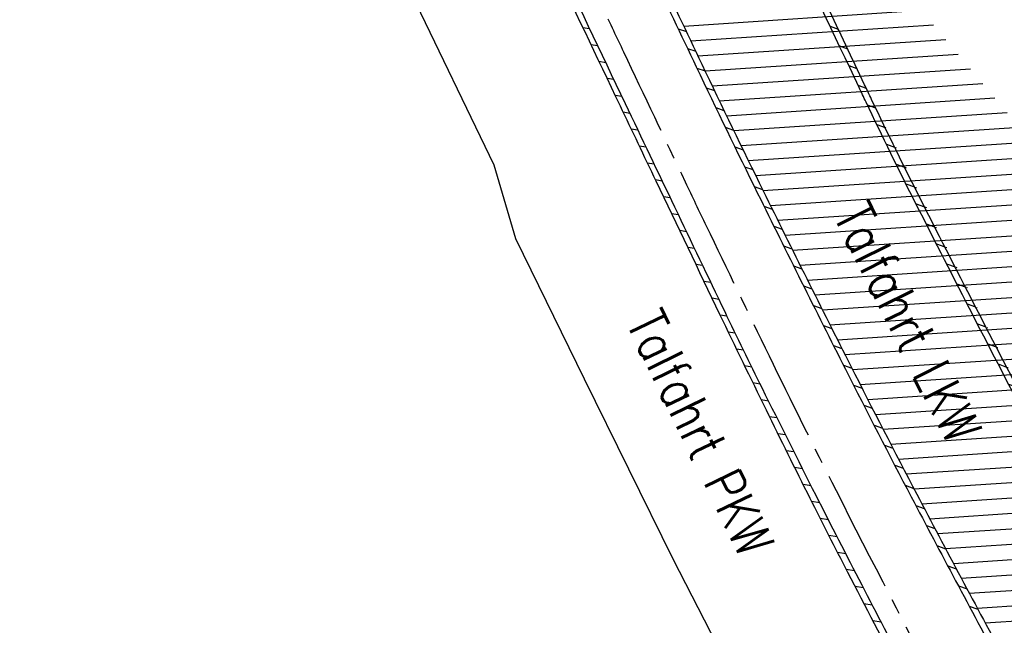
# Model space of a CAD drawing. Extents: x 454519 to 459636, y 422856 to 428936.
# Tile 47 of 82: x 455726 to 455790, y 427221 to 427260. Entities that reach past the tile are written whole.
import ezdxf

# ---------------------------------------------------------------- set-up
doc = ezdxf.new("R2010")
doc.units = 0
doc.header["$LTSCALE"] = 2
doc.header["$MEASUREMENT"] = 0
doc.linetypes.add('ACHSE', pattern=[5.5, 4, -0.5, 0.5, -0.5])
doc.linetypes.add('AUSGEZOGEN', pattern=[0])
for name, color, linetype in [('ACHSETOP', 1, 'ACHSE'), ('FBR', 8, 'CONTINUOUS'), ('RINNE', 8, 'CONTINUOUS'), ('SCHRIFT', 7, 'AUSGEZOGEN'), ('WEG', 8, 'AUSGEZOGEN')]:
    doc.layers.add(name, color=color, linetype=linetype)
doc.styles.add('ROMANS', font='romans.shx', dxfattribs={"width": 0.8})
pattern_1 = [(3.773975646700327, (455992.015078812, 426960.8069440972), (-0.06582068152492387, 0.9978314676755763), [])]

msp = doc.modelspace()

# ---------------------------------------------------------------- hatches: boundary and pattern name
at = {"layer": 'RINNE'}
h = msp.add_hatch(dxfattribs=at)
h.set_pattern_fill('_USER', color=256, angle=45, pattern_type=0)
h.set_pattern_definition(pattern_1)
edge = h.paths.add_edge_path()
edge.add_arc((456706.4411801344, 427762.6067025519), 1073.912395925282, 228.1096512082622, 228.1470441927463)
edge.add_arc((456678.3279720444, 427731.2222189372), 1031.7776325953, 228.1470442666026, 228.7443340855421)
edge.add_arc((456817.1179151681, 427889.450250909), 1242.250334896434, 228.7443340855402, 229.2591103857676)
edge.add_arc((456655.3540386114, 427701.6536522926), 994.3892564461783, 229.2591103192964, 229.8344777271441)
edge.add_arc((456546.6304406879, 427572.8394985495), 825.8250047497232, 229.8344777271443, 230.5237640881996)
edge.add_arc((456558.4786236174, 427587.2246473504), 844.4613119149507, 230.5237641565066, 231.2054021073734)
edge.add_arc((456542.6020572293, 427567.4743682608), 819.1208524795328, 231.2054021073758, 231.9337716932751)
edge.add_arc((456729.1171736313, 427805.6348815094), 1121.624271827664, 231.9337716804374, 232.5562171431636)
edge.add_arc((456934.778702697, 428074.2034105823), 1459.892980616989, 232.5562171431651, 233.1286341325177)
edge.add_arc((456379.8464456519, 427334.3332336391), 535.0374845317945, 233.1286341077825, 234.0741831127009)
edge.add_arc((457408.1106984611, 428753.4778926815), 2287.549663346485, 234.0741831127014, 234.3800631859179)
edge.add_arc((456866.2793526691, 427997.2119791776), 1357.216744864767, 234.3800631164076, 234.7771743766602)
edge.add_arc((464010.5409575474, 438116.287582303), 13744.15199700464, 234.7771743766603, 234.830846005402)
edge.add_arc((452553.3409649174, 421856.0940063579), 6147.085440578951, 54.750590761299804, 54.83084403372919, ccw=False)
edge.add_arc((450423.3889629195, 418842.2157004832), 9837.635260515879, 54.68319294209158, 54.75059076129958, ccw=False)
edge.add_arc((457138.5254113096, 428320.4463469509), 1778.298352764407, 234.6831918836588, 234.8417144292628)
edge.add_arc((456312.9742775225, 427148.3422582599), 344.6447442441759, 234.8417144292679, 235.0346464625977)
edge.add_arc((455651.1323267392, 426201.9165695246), 810.2389521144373, 54.90881386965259, 55.03464184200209, ccw=False)
edge.add_arc((626422.3025217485, 508282.4458920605), 188910.6484772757, 205.3823657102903, 205.3841142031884)
edge.add_arc((456954.5834788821, 427870.8300588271), 1333.102490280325, 205.3841352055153, 205.4049463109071)
edge.add_arc((458532.7138070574, 428620.3483963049), 3080.178067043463, 205.4049463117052, 205.4263619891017)
edge.add_arc((1550284.820349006, 947638.4946961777), 1211923.632914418, 205.4263799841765, 205.4274597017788)
edge.add_arc((477688.698213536, 437702.3092579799), 24280.01867683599, 205.427459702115, 205.4469566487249)
edge.add_arc((517203.975589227, 456505.2410412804), 68040.81608416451, 205.4469541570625, 205.4586010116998)
edge.add_arc((456349.458995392, 427533.0808383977), 641.5708607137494, 205.4586010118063, 206.274924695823)
edge.add_arc((456893.6314883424, 427801.7313742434), 1248.445487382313, 206.2749247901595, 206.8602051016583)
edge.add_arc((456329.0991548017, 427515.8206175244), 615.6408442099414, 206.8602051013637, 207.7298477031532)
edge.add_arc((456730.4794299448, 427726.8167759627), 1069.100328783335, 207.7298477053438, 208.389861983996)
edge.add_arc((456776.6581306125, 427751.7749475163), 1121.592068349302, 208.3898619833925, 208.9733635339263)
edge.add_arc((456927.9310900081, 427835.5350069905), 1294.50608110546, 208.973363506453, 209.516510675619)
edge.add_arc((456713.8403745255, 427714.3268531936), 1048.485246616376, 209.5165106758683, 210.1493311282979)
edge.add_arc((456739.9802721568, 427729.5097063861), 1078.714591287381, 210.1493311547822, 210.7732249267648)
edge.add_arc((456488.7789916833, 427579.9227502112), 786.347799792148, 210.7732249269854, 211.6209509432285)
edge.add_arc((456413.5991257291, 427533.6338834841), 698.0603633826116, 211.6209508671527, 212.5206615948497)
edge.add_arc((456509.21856517, 427594.5986720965), 811.4613450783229, 212.5206615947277, 213.2703081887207)
edge.add_arc((456783.2679333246, 427774.4122317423), 1139.235615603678, 213.2703081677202, 213.9030311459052)
edge.add_arc((456933.7785731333, 427875.562742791), 1320.577498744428, 213.9030311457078, 214.4647752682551)
edge.add_arc((456431.9996749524, 427531.1536705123), 711.9728062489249, 214.4647751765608, 215.2297269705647)
edge.add_arc((456476.0714290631, 427562.2771301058), 765.926390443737, 215.2297269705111, 215.9776623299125)
edge.add_arc((456765.3114316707, 427772.2500499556), 1123.34548083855, 215.9776622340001, 216.5953030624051)
edge.add_arc((456809.5369494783, 427805.0891933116), 1178.430013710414, 216.595303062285, 217.1637610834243)
edge.add_arc((456701.0629044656, 427722.8609933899), 1042.312067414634, 217.1637609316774, 217.7681853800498)
edge.add_arc((456604.7520500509, 427648.2402554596), 920.4759676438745, 217.7681853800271, 218.5206743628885)
edge.add_arc((456318.3035235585, 427420.220001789), 554.3530450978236, 218.5206743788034, 219.4901857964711)
edge.add_arc((456528.37406017, 427593.3283626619), 826.5590974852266, 219.4901857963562, 220.0808899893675)
edge.add_arc((457478.2647514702, 428392.6692785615), 2068.025257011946, 220.0808900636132, 220.4543903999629)
edge.add_arc((457304.0648032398, 428244.1281273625), 1839.092743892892, 220.4543903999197, 220.8877486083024)
edge.add_arc((456561.2622209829, 427600.9703044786), 856.5411364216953, 220.8877485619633, 221.5226725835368)
edge.add_arc((456315.6048677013, 427383.4576779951), 528.4264035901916, 221.52267258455, 222.5897953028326)
edge.add_arc((456489.1192784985, 427542.9553317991), 764.1099887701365, 222.5897952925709, 223.4773137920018)
edge.add_arc((456673.2338726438, 427717.5350610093), 1017.834772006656, 223.4773137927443, 224.0533764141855)
edge.add_arc((456818.2277706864, 427857.8153168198), 1219.581595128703, 224.053376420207, 224.5796562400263)
edge.add_arc((456792.9479339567, 427832.9037103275), 1184.089930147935, 224.5796562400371, 225.1708086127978)
edge.add_arc((456580.1694347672, 427618.852754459), 882.2745868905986, 225.1708085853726, 225.8556112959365)
edge.add_arc((456478.2524220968, 427513.8454629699), 735.9406921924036, 225.8556112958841, 226.718988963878)
edge.add_arc((456503.4554284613, 427540.6080077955), 772.7024295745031, 226.7189889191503, 227.5615890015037)
edge.add_arc((456706.4411788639, 427762.6067011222), 1073.512394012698, 227.5615890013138, 228.1470441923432)
edge.add_arc((456678.3279720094, 427731.2222188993), 1031.377632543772, 228.1470442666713, 228.7443340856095)
edge.add_arc((456817.1179151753, 427889.4502509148), 1241.850334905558, 228.7443340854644, 229.2591103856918)
edge.add_arc((456655.3540386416, 427701.6536523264), 993.9892564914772, 229.259110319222, 229.834477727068)
edge.add_arc((456546.630440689, 427572.8394985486), 825.4250047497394, 229.8344777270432, 230.5237640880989)
edge.add_arc((456558.478623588, 427587.2246473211), 844.0613118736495, 230.5237641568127, 231.2054021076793)
edge.add_arc((456542.6020572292, 427567.4743682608), 818.7208524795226, 231.2054021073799, 231.9337716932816)
edge.add_arc((456729.1171736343, 427805.6348815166), 1121.224271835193, 231.933771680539, 232.5562171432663)
edge.add_arc((456934.7787026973, 428074.2034105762), 1459.492980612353, 232.5562171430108, 233.1286341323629)
edge.add_arc((456379.84644566, 427334.333233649), 534.6374845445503, 233.1286341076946, 234.0741831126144)
edge.add_arc((457408.1106984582, 428753.4778926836), 2287.149663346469, 234.0741831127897, 234.3800631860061)
edge.add_arc((456866.2793527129, 427997.2119792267), 1356.816744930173, 234.3800631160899, 234.7771743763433)
edge.add_arc((464010.5409575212, 438116.2875823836), 13743.75199705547, 234.7771743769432, 234.8308460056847)
edge.add_arc((452553.3409592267, 421856.0939983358), 6147.485450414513, 54.75059076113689, 54.83084403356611, ccw=False)
edge.add_arc((450423.3889629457, 418842.2157005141), 9838.035260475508, 54.6831929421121, 54.7505907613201, ccw=False)
edge.add_arc((457138.52541285, 428320.4463491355), 1777.898355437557, 234.6831918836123, 234.8417144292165)
edge.add_arc((456312.974277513, 427148.3422582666), 344.2447442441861, 234.8417144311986, 235.034646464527)
edge.add_arc((455651.1323182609, 426201.9165575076), 810.6389668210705, 54.90881386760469, 55.03464183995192, ccw=False)
h = msp.add_hatch(dxfattribs=at)
h.set_pattern_fill('_USER', color=256, angle=45, pattern_type=0)
h.set_pattern_definition(pattern_1)
edge = h.paths.add_edge_path()
edge.add_arc((456706.4411801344, 427762.6067025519), 1073.912395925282, 228.1096512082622, 228.1470441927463)
edge.add_arc((456678.3279720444, 427731.2222189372), 1031.7776325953, 228.1470442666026, 228.7443340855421)
edge.add_arc((456817.1179151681, 427889.450250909), 1242.250334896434, 228.7443340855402, 229.2591103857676)
edge.add_arc((456655.3540386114, 427701.6536522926), 994.3892564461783, 229.2591103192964, 229.8344777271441)
edge.add_arc((456546.6304406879, 427572.8394985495), 825.8250047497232, 229.8344777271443, 230.5237640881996)
edge.add_arc((456558.4786236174, 427587.2246473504), 844.4613119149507, 230.5237641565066, 231.2054021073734)
edge.add_arc((456542.6020572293, 427567.4743682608), 819.1208524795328, 231.2054021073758, 231.9337716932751)
edge.add_arc((456729.1171736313, 427805.6348815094), 1121.624271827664, 231.9337716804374, 232.5562171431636)
edge.add_arc((456934.778702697, 428074.2034105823), 1459.892980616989, 232.5562171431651, 233.1286341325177)
edge.add_arc((456379.8464456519, 427334.3332336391), 535.0374845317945, 233.1286341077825, 234.0741831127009)
edge.add_arc((457408.1106984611, 428753.4778926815), 2287.549663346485, 234.0741831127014, 234.3800631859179)
edge.add_arc((456866.2793526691, 427997.2119791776), 1357.216744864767, 234.3800631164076, 234.7771743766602)
edge.add_arc((464010.5409575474, 438116.287582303), 13744.15199700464, 234.7771743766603, 234.830846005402)
edge.add_arc((452553.3409649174, 421856.0940063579), 6147.085440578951, 54.750590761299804, 54.83084403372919, ccw=False)
edge.add_arc((450423.3889629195, 418842.2157004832), 9837.635260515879, 54.68319294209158, 54.75059076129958, ccw=False)
edge.add_arc((457138.5254113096, 428320.4463469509), 1778.298352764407, 234.6831918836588, 234.8417144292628)
edge.add_arc((456312.9742775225, 427148.3422582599), 344.6447442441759, 234.8417144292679, 235.0346464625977)
edge.add_arc((455651.1323267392, 426201.9165695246), 810.2389521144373, 54.90881386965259, 55.03464184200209, ccw=False)
edge.add_arc((626422.3025217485, 508282.4458920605), 188910.6484772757, 205.3823657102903, 205.3841142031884)
edge.add_arc((456954.5834788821, 427870.8300588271), 1333.102490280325, 205.3841352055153, 205.4049463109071)
edge.add_arc((458532.7138070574, 428620.3483963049), 3080.178067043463, 205.4049463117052, 205.4263619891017)
edge.add_arc((1550284.820349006, 947638.4946961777), 1211923.632914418, 205.4263799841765, 205.4274597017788)
edge.add_arc((477688.698213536, 437702.3092579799), 24280.01867683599, 205.427459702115, 205.4469566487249)
edge.add_arc((517203.975589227, 456505.2410412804), 68040.81608416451, 205.4469541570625, 205.4586010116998)
edge.add_arc((456349.458995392, 427533.0808383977), 641.5708607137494, 205.4586010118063, 206.274924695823)
edge.add_arc((456893.6314883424, 427801.7313742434), 1248.445487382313, 206.2749247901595, 206.8602051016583)
edge.add_arc((456329.0991548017, 427515.8206175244), 615.6408442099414, 206.8602051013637, 207.7298477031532)
edge.add_arc((456730.4794299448, 427726.8167759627), 1069.100328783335, 207.7298477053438, 208.389861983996)
edge.add_arc((456776.6581306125, 427751.7749475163), 1121.592068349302, 208.3898619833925, 208.9733635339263)
edge.add_arc((456927.9310900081, 427835.5350069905), 1294.50608110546, 208.973363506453, 209.516510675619)
edge.add_arc((456713.8403745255, 427714.3268531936), 1048.485246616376, 209.5165106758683, 210.1493311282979)
edge.add_arc((456739.9802721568, 427729.5097063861), 1078.714591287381, 210.1493311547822, 210.7732249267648)
edge.add_arc((456488.7789916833, 427579.9227502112), 786.347799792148, 210.7732249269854, 211.6209509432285)
edge.add_arc((456413.5991257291, 427533.6338834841), 698.0603633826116, 211.6209508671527, 212.5206615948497)
edge.add_arc((456509.21856517, 427594.5986720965), 811.4613450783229, 212.5206615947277, 213.2703081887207)
edge.add_arc((456783.2679333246, 427774.4122317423), 1139.235615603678, 213.2703081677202, 213.9030311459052)
edge.add_arc((456933.7785731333, 427875.562742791), 1320.577498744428, 213.9030311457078, 214.4647752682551)
edge.add_arc((456431.9996749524, 427531.1536705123), 711.9728062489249, 214.4647751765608, 215.2297269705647)
edge.add_arc((456476.0714290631, 427562.2771301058), 765.926390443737, 215.2297269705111, 215.9776623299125)
edge.add_arc((456765.3114316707, 427772.2500499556), 1123.34548083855, 215.9776622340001, 216.5953030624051)
edge.add_arc((456809.5369494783, 427805.0891933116), 1178.430013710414, 216.595303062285, 217.1637610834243)
edge.add_arc((456701.0629044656, 427722.8609933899), 1042.312067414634, 217.1637609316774, 217.7681853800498)
edge.add_arc((456604.7520500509, 427648.2402554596), 920.4759676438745, 217.7681853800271, 218.5206743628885)
edge.add_arc((456318.3035235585, 427420.220001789), 554.3530450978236, 218.5206743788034, 219.4901857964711)
edge.add_arc((456528.37406017, 427593.3283626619), 826.5590974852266, 219.4901857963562, 220.0808899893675)
edge.add_arc((457478.2647514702, 428392.6692785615), 2068.025257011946, 220.0808900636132, 220.4543903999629)
edge.add_arc((457304.0648032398, 428244.1281273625), 1839.092743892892, 220.4543903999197, 220.8877486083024)
edge.add_arc((456561.2622209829, 427600.9703044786), 856.5411364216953, 220.8877485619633, 221.5226725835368)
edge.add_arc((456315.6048677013, 427383.4576779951), 528.4264035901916, 221.52267258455, 222.5897953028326)
edge.add_arc((456489.1192784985, 427542.9553317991), 764.1099887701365, 222.5897952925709, 223.4773137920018)
edge.add_arc((456673.2338726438, 427717.5350610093), 1017.834772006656, 223.4773137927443, 224.0533764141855)
edge.add_arc((456818.2277706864, 427857.8153168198), 1219.581595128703, 224.053376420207, 224.5796562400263)
edge.add_arc((456792.9479339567, 427832.9037103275), 1184.089930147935, 224.5796562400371, 225.1708086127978)
edge.add_arc((456580.1694347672, 427618.852754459), 882.2745868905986, 225.1708085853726, 225.8556112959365)
edge.add_arc((456478.2524220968, 427513.8454629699), 735.9406921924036, 225.8556112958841, 226.718988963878)
edge.add_arc((456503.4554284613, 427540.6080077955), 772.7024295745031, 226.7189889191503, 227.5615890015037)
edge.add_arc((456706.4411788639, 427762.6067011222), 1073.512394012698, 227.5615890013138, 228.1470441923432)
edge.add_arc((456678.3279720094, 427731.2222188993), 1031.377632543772, 228.1470442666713, 228.7443340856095)
edge.add_arc((456817.1179151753, 427889.4502509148), 1241.850334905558, 228.7443340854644, 229.2591103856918)
edge.add_arc((456655.3540386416, 427701.6536523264), 993.9892564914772, 229.259110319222, 229.834477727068)
edge.add_arc((456546.630440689, 427572.8394985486), 825.4250047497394, 229.8344777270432, 230.5237640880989)
edge.add_arc((456558.478623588, 427587.2246473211), 844.0613118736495, 230.5237641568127, 231.2054021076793)
edge.add_arc((456542.6020572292, 427567.4743682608), 818.7208524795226, 231.2054021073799, 231.9337716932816)
edge.add_arc((456729.1171736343, 427805.6348815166), 1121.224271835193, 231.933771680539, 232.5562171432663)
edge.add_arc((456934.7787026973, 428074.2034105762), 1459.492980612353, 232.5562171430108, 233.1286341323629)
edge.add_arc((456379.84644566, 427334.333233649), 534.6374845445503, 233.1286341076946, 234.0741831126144)
edge.add_arc((457408.1106984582, 428753.4778926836), 2287.149663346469, 234.0741831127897, 234.3800631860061)
edge.add_arc((456866.2793527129, 427997.2119792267), 1356.816744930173, 234.3800631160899, 234.7771743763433)
edge.add_arc((464010.5409575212, 438116.2875823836), 13743.75199705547, 234.7771743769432, 234.8308460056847)
edge.add_arc((452553.3409592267, 421856.0939983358), 6147.485450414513, 54.75059076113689, 54.83084403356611, ccw=False)
edge.add_arc((450423.3889629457, 418842.2157005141), 9838.035260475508, 54.6831929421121, 54.7505907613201, ccw=False)
edge.add_arc((457138.52541285, 428320.4463491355), 1777.898355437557, 234.6831918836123, 234.8417144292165)
edge.add_arc((456312.974277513, 427148.3422582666), 344.2447442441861, 234.8417144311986, 235.034646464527)
edge.add_arc((455651.1323182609, 426201.9165575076), 810.6389668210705, 54.90881386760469, 55.03464183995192, ccw=False)
h = msp.add_hatch(dxfattribs=at)
h.set_pattern_fill('_USER', color=256, angle=45, pattern_type=0)
h.set_pattern_definition([(340.3391115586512, (455769.4455807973, 427278.9441252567), (0.3364525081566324, 0.9417004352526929), [])])
edge = h.paths.add_edge_path()
edge.add_arc((456663.4824036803, 427696.7702464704), 987.8294326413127, 212.1821521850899, 213.0462729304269, ccw=False)
edge.add_arc((456109.3337357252, 427348.0452323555), 333.0852981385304, 210.6934124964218, 212.1821521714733, ccw=False)
edge.add_arc((493670.036369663, 449644.1178657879), 44012.8430496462, 210.6713995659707, 210.6934124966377, ccw=False)
edge.add_arc((455879.9200614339, 427231.4953556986), 76.31452986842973, 210.1413628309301, 210.6713980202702, ccw=False)
edge.add_arc((456749.2087362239, 427736.2431574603), 1081.517565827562, 209.5390770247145, 210.1413628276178, ccw=False)
edge.add_arc((456719.6818867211, 427719.5110751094), 1047.579424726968, 208.9271091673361, 209.5390770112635, ccw=False)
edge.add_arc((456535.6873575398, 427617.8270233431), 837.3566068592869, 208.1983056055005, 208.9271091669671, ccw=False)
edge.add_arc((456922.0143739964, 427824.9590447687), 1275.708335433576, 207.6078961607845, 208.1983056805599, ccw=False)
edge.add_arc((456988.079025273, 427859.5084036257), 1350.26164753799, 206.9199839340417, 207.6078961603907, ccw=False)
edge.add_arc((456035.4982253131, 427375.8187464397), 281.9143889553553, 205.4135944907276, 206.9199839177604, ccw=False)
edge.add_arc((456587.1530817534, 427637.9241512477), 892.6699242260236, 205.3458315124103, 205.41359449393, ccw=False)
edge.add_arc((831511.8558224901, 605231.0882102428), 415751.5189870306, 205.3426937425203, 205.3458329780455, ccw=False)
edge.add_arc((458504.644202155, 428571.2172647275), 3025.108488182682, 205.2888813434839, 205.3426937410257, ccw=False)
edge.add_arc((479589.5503804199, 438532.9981735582), 26344.85006955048, 205.2706413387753, 205.2888752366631, ccw=False)
edge.add_arc((456663.48240368, 427696.7702464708), 987.4294326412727, 212.1821521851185, 213.0462729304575, ccw=False)
edge.add_arc((456109.3337357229, 427348.0452323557), 332.6852981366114, 210.6934124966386, 212.1821521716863, ccw=False)
edge.add_arc((493670.0363696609, 449644.1178657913), 44012.44304964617, 210.671399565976, 210.6934124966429, ccw=False)
edge.add_arc((455879.9200604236, 427231.4953551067), 75.9145286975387, 210.1413628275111, 210.671398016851, ccw=False)
edge.add_arc((456749.2087362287, 427736.2431574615), 1081.117565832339, 209.539077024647, 210.1413628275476, ccw=False)
edge.add_arc((456719.681886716, 427719.5110751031), 1047.179424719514, 208.92710916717, 209.5390770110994, ccw=False)
edge.add_arc((456535.6873575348, 427617.8270233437), 836.9566068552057, 208.198305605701, 208.9271091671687, ccw=False)
edge.add_arc((456922.0143740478, 427824.9590447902), 1275.308335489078, 207.6078961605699, 208.198305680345, ccw=False)
edge.add_arc((456988.0790252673, 427859.5084036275), 1349.861647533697, 206.9199839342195, 207.6078961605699, ccw=False)
edge.add_arc((456035.4982253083, 427375.8187464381), 281.5143889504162, 205.4135944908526, 206.9199839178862, ccw=False)
edge.add_arc((456587.1530817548, 427637.9241511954), 892.2699242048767, 205.345831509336, 205.4135944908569, ccw=False)
edge.add_arc((831511.8559937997, 605231.0882904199), 415751.1191761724, 205.3426937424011, 205.3458329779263, ccw=False)
edge.add_arc((458504.6442023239, 428571.2172648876), 3024.708488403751, 205.2888813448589, 205.3426937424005, ccw=False)
edge.add_arc((479589.5502591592, 438532.9981162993), 26344.44993545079, 205.2706413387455, 205.2888752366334, ccw=False)

# ---------------------------------------------------------------- linework, layer by layer
at = {"layer": 'ACHSETOP', "flags": 128}
msp.add_lwpolyline([(457915.715, 424851.2929999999, -5.7237020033e-06), (457913.5820045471, 424853.8127098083, -4.40682974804e-05), (457913.305, 424854.14), (457897.156, 424873.224, 3.6424460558e-06), (457889.0809999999, 424882.7655, -8.380590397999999e-06), (457881.006, 424892.307, -2.3643986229e-06), (457872.6148452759, 424902.2225036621, -2.5570617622e-06), (457864.856, 424911.3910000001), (457848.707, 424930.475, 2.68727882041e-05), (457843.578, 424936.5355000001, -1.29691010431e-05), (457838.449, 424942.596, -0.0008275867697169), (457837.3373354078, 424943.9140458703, -0.0001929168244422), (457832.58, 424949.578, -0.0028355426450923), (457826.3601611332, 424957.0749066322, -0.0018102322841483), (457816.727, 424968.908, -0.002662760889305), (457809.6168318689, 424977.8032842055, -0.002227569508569), (457801.222, 424988.5189999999, -0.0022271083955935), (457793.586991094, 424998.4457470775, -0.0022354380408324), (457786.069, 425008.403, -0.0022366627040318), (457778.6386646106, 425018.4293945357, -0.002229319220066), (457771.2739999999, 425028.555, -0.0022277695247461), (457764.0066893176, 425038.7363237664, -0.0022310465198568), (457756.841, 425048.967, -0.0022380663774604), (457749.7119100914, 425059.3415419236, -0.0022697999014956), (457742.775, 425069.634, -0.0022012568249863), (457734.8705065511, 425081.5914196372, -0.0029583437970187), (457729.081, 425090.549, -0.0013758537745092), (457721.2991441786, 425102.8212166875, -0.0021970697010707), (457716.4810000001, 425110.541, -1.77989326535e-05), (457715.867577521, 425111.5336072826, 0.0001024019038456), (457715.761, 425111.706, 4.6999397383e-06), (457709.1855, 425122.3370000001, -6.2622585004e-06), (457702.61, 425132.968), (457689.4600000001, 425154.229), (457676.309, 425175.4909999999), (457663.1579999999, 425196.753, -6.4889327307e-06), (457656.5829999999, 425207.3835, 6.4889371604e-06), (457650.008, 425218.014), (457636.857, 425239.276), (457623.706, 425260.5379999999, -6.4889351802e-06), (457617.131, 425271.1685, 6.4889319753e-06), (457610.556, 425281.799), (457597.4050000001, 425303.061), (457584.254, 425324.3229999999, -1.70093747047e-05), (457577.679, 425334.9540000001, 1.70094578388e-05), (457571.104, 425345.585, 1.0520711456e-05), (457564.5285, 425356.2155, -6.502888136e-06), (457557.953, 425366.846, -2.0911148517e-06), (457550.8248519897, 425378.3703994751, -2.474848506e-06), (457544.802, 425388.108, -1.22541592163e-05), (457538.227, 425398.739, 1.6007444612e-06), (457531.652, 425409.37, 1.27604963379e-05), (457522.1504988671, 425424.7318210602, 3.64865904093e-05), (457518.8218128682, 425430.1123795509, 1.5838947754e-06), (457518.5, 425430.632, 0.0014941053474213), (457513.1669522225, 425439.1858245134, 0.0010094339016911), (457505.21, 425451.807, 0.002111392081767), (457499.479469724, 425460.7721368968, 0.0015644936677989), (457491.657, 425472.814, 0.0015642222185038), (457484.7942822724, 425483.2350990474, 0.0015586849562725), (457477.842, 425493.65, 0.0015615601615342), (457470.823847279, 425504.0228088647, 0.0015675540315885), (457463.768, 425514.3119999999, 0.0015669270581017), (457456.6441898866, 425524.5619353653, 0.0015624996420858), (457449.436, 425534.796, 0.001556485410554), (457442.1688317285, 425544.9782870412, 0.0015589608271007), (457434.85, 425555.099, 0.0015635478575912), (457427.4628506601, 425565.1809841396, 0.0015631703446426), (457420.011, 425575.2189999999, 0.0015648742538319), (457412.5004685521, 425585.204919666, 0.0015637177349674), (457404.922, 425595.151, 0.0015623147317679), (457397.2846513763, 425605.0454179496, 0.0015619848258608), (457389.5840000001, 425614.894, 0.0015630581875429), (457381.8118255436, 425624.7070369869, 0.0015675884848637), (457374.001, 425634.443, 0.001560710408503), (457366.1356377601, 425644.1222442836, 0.0015538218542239), (457358.175, 425653.795, 0.0015575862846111), (457350.1548215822, 425663.4174354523, 0.0015642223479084), (457342.109, 425672.949, 0.0015715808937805), (457333.9999520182, 425682.4341361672, 0.001566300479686), (457325.804, 425691.9, 0.0015597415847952), (457317.5557809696, 425701.3067350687, 0.001562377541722), (457309.263, 425710.646, 0.0015602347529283), (457300.9111034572, 425719.9343515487, 0.0015581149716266), (457292.49, 425729.183, 0.0015637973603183), (457284.0013162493, 425738.3897323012, 0.0015694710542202), (457275.4859999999, 425747.51, 0.0015643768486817), (457266.0079555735, 425757.5346882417, 0.0019262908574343), (457258.254, 425765.622, 0.0011855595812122), (457247.5588677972, 425776.6388564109, 0.0018872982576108), (457240.798, 425783.5179999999, 4.14654301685e-05), (457237.4503296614, 425786.8980544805, 0.0003161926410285), (457237.011, 425787.3410000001, 1.6280438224e-06), (457228.4492874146, 425795.9622116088, 2.6488112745e-06), (457223.187, 425801.261), (457205.5699999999, 425819), (457187.954, 425836.739), (457170.338, 425854.4779999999), (457152.722, 425872.217), (457135.106, 425889.956), (457117.49, 425907.6949999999), (457099.874, 425925.434), (457082.258, 425943.173), (457064.642, 425960.912, 1.419089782e-05), (457055.8335, 425969.7815, -1.41908994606e-05), (457047.025, 425978.651), (457029.4089999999, 425996.39), (457011.793, 426014.129), (456994.177, 426031.868), (456976.561, 426049.6070000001), (456958.945, 426067.346), (456941.329, 426085.085), (456923.713, 426102.824), (456906.097, 426120.563, 1.41909002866e-05), (456897.2884999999, 426129.4325, -1.41909011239e-05), (456888.48, 426138.302), (456870.864, 426156.041), (456853.248, 426173.78), (456835.632, 426191.5189999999), (456818.0159999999, 426209.258), (456800.4000000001, 426226.997), (456782.784, 426244.736), (456765.1679999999, 426262.4749999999), (456747.5520000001, 426280.214), (456729.935, 426297.954), (456712.319, 426315.693), (456694.703, 426333.4320000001), (456677.0870000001, 426351.171), (456659.471, 426368.9099999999), (456641.855, 426386.649), (456624.239, 426404.388), (456606.623, 426422.127), (456589.007, 426439.866, 1.41908994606e-05), (456580.1985, 426448.7354999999, -1.419089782e-05), (456571.39, 426457.605), (456553.7739999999, 426475.3439999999), (456536.158, 426493.0829999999), (456518.542, 426510.822), (456500.926, 426528.561), (456483.31, 426546.2999999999), (456465.694, 426564.039), (456448.078, 426581.778), (456430.4620000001, 426599.517, 1.4190898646e-05), (456421.6535, 426608.3865, -1.3510570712e-05), (456412.845, 426617.256), (456395.229, 426634.995), (456383.6329999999, 426646.672, 0.0007250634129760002), (456382.564301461, 426647.7450453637, 0.0001562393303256), (456377.596, 426652.716, 0.0026262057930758), (456370.6938300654, 426659.5454201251, 0.0016677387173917), (456359.733, 426670.206, 0.0024979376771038), (456351.5191550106, 426678.0627434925, 0.0020825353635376), (456341.581, 426687.396, 0.0020850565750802), (456332.3896813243, 426695.8848137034, 0.0020889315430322), (456323.145, 426704.281, 0.002081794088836), (456313.8389599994, 426712.5923190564, 0.0020742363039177), (456304.43, 426720.856, 0.0020791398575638), (456294.951384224, 426729.0423936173, 0.0020872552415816), (456285.4419999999, 426737.118, 0.0020932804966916), (456275.8588959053, 426745.11927066, 0.0020880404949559), (456266.185, 426753.0599999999, 0.00207738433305), (456256.4573893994, 426760.9100970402, 0.0020774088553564), (456246.665, 426768.679, 0.0020817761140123), (456236.7988537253, 426776.3735656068, 0.0020857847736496), (456226.888, 426783.971, 0.002088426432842), (456215.983967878, 426792.186172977, 0.0025125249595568), (456206.858, 426798.9309999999, 0.0016518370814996), (456194.4647360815, 426807.931992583, 0.0026130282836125), (456186.582, 426813.555, 0.0001312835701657), (456181.1924040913, 426817.3551108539, 0.0006611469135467), (456180.121, 426818.108, 1.1783587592e-06), (456173.1205, 426823.0135, -2.232950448e-06), (456166.12, 426827.919), (456145.646, 426842.266), (456125.173, 426856.613), (456104.7000000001, 426870.96), (456084.226, 426885.308, 1.18400998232e-05), (456075.0295, 426891.7525, -1.23971821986e-05), (456065.833, 426898.197, -0.0004398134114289), (456065.7244211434, 426898.2732337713, -2.42444577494e-05), (456063.7559999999, 426899.658, -0.0037126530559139), (456055.7163037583, 426905.404152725, -0.0024268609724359), (456043.5260000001, 426914.345, -0.0045115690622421), (456034.8507370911, 426920.894837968, -0.0034706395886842), (456023.711, 426929.588, -0.0034764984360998), (456013.9624268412, 426937.4158719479, -0.0034780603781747), (456004.328, 426945.375, -0.0034723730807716), (455994.8082299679, 426953.4646542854, -0.0034684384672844), (455985.391, 426961.695, -0.0034672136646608), (455976.0855838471, 426970.0581026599, -0.0034735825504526), (455966.914, 426978.534, -0.003474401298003), (455957.8619912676, 426987.1356547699, -0.0034673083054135), (455948.9120000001, 426995.88, -0.0034699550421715), (455940.0873319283, 427004.7445193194, -0.0034744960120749), (455931.398, 427013.7189999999, -0.0034787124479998), (455922.8336663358, 427022.8141259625, -0.0034747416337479), (455914.3869999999, 427032.0379999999, -0.0034709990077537), (455906.0678161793, 427041.3799572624, -0.0034759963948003), (455897.891, 427050.8229999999, -0.0034695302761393), (455889.8480537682, 427060.3764410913, -0.0034632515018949), (455881.924, 427070.058, -0.0034699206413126), (455874.1312284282, 427079.8531809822, -0.003479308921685), (455866.496, 427089.7289999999, -0.0034793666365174), (455859.0007225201, 427099.707762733, -0.0034686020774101), (455851.622, 427109.821, -0.0034649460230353), (455844.3866210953, 427120.0321984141, -0.0034729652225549), (455837.3099999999, 427130.319, -0.0034779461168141), (455830.3734090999, 427140.708654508, -0.0034738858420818), (455823.574, 427151.206, -0.0034699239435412), (455816.9236234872, 427161.7926200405, -0.0034710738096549), (455810.423, 427172.467, -0.0034717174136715), (455804.0695945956, 427183.2333632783, -0.0034726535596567), (455797.868, 427194.084, -0.0034727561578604), (455791.415108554, 427205.7474470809, -0.0039665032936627), (455785.918, 427216.042, -0.0029763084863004), (455778.9359194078, 427229.566150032, -0.004631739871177), (455774.582, 427238.324, -0.0005794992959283), (455770.4902915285, 427246.7742247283, -0.0017239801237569), (455769.128, 427249.6209999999, -7.0274294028e-06), (455765.12084198, 427258.0697383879, -2.11730011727e-05), (455763.7909999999, 427260.874), (455753.0800000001, 427283.463), (455742.368, 427306.052), (455731.656, 427328.6409999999, -1.64398793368e-05), (455726.8549999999, 427338.766, 1.24121185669e-05), (455722.054, 427348.891, 0.0005048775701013), (455721.9930163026, 427349.0192677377, 2.93048221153e-05), (455720.94, 427351.2279999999, 0.0057605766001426), (455716.6172567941, 427360.0311943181, 0.0037188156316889), (455709.664, 427373.5379999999, 0.0066881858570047), (455704.4555078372, 427383.1581415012, 0.0052035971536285), (455697.4689999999, 427395.36, 0.0052101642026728), (455691.0347966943, 427406.0734819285, 0.005207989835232), (455684.376, 427416.655, 0.0052122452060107), (455677.4979978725, 427427.0956800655, 0.0052146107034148), (455670.407, 427437.3859999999, 0.005207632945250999), (455663.105715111, 427447.5226071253, 0.0052013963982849), (455655.586, 427457.517, 0.005204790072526), (455647.5367865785, 427467.7641095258, 0.0056661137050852), (455639.94, 427477.014, 0.0047628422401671), (455630.2105965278, 427488.3691906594, 0.0070894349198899), (455623.495, 427495.841, 0.0016576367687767), (455615.5612473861, 427504.3634340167, 0.0035717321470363), (455611.838, 427508.28, 1.17252701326e-05), (455607.9953475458, 427512.2645901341, -2.68440352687e-05), (455606.3179999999, 427514.004), (455588.965, 427532.001), (455571.613, 427549.997), (455554.26, 427567.994), (455536.907, 427585.991, 1.38823844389e-05), (455528.2305, 427594.989, -1.38823844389e-05), (455519.554, 427603.987), (455502.201, 427621.984), (455484.848, 427639.981, 1.8861165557e-06), (455479.3094999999, 427645.7249999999, -9.099787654e-07), (455473.771, 427651.4689999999, -0.0011558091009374), (455472.6029245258, 427652.6860379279, -0.0002650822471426), (455467.525, 427658.007, -0.0039632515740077), (455460.8671384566, 427665.1027009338, -0.0025253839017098), (455450.564, 427676.373, -0.0037275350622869), (455442.9838321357, 427684.8758454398, -0.0031201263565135), (455434.068, 427695.157, -0.003121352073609), (455425.9926667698, 427704.7072329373, -0.003124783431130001), (455418.046, 427714.347, -0.0031305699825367), (455410.2178939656, 427724.0887358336, -0.0031292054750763), (455402.509, 427733.9320000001, -0.0031237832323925), (455394.928320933, 427743.86498148, -0.0031215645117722), (455387.467, 427753.899, -0.0031230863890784), (455380.1288377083, 427764.0291989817, -0.0031274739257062), (455372.928, 427774.236, -0.0031283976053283), (455365.8541891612, 427784.5338965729, -0.0031249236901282), (455358.902, 427794.931, -0.0031213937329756), (455351.8268312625, 427805.8035540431, -0.0033664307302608), (455345.3979999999, 427815.969, -0.0028826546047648), (455337.5810054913, 427828.6783308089, -0.004267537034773), (455332.424, 427837.338, -0.0010810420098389), (455326.4189047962, 427847.6716518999, -0.0022261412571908), (455323.536, 427852.7089999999, -8.7910746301e-06), (455321.0106625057, 427857.1676763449, 2.10703376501e-05), (455319.966, 427859.0119999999), (455307.644, 427880.764, -2.4278625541e-06), (455301.483, 427891.6404999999, 4.928862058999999e-06), (455295.322, 427902.5169999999, 4.9286920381e-06), (455289.1609999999, 427913.3929999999, -5.5836846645e-06), (455283, 427924.269, -1.8945056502e-06), (455276.8389358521, 427935.1454925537, -1.894512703e-06), (455270.678, 427946.0219999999, -3.271027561e-06), (455264.5175000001, 427956.8979999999, 3.2710273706e-06), (455258.357, 427967.7739999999, 2.2299249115e-06), (455252.1960601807, 427978.6504974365, 2.2299185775e-06), (455246.035, 427989.5269999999, 5.583686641e-06), (455239.874, 428000.4029999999, -4.9286920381e-06), (455233.713, 428011.2789999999, -4.9288640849e-06), (455227.5520000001, 428022.1554999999, 4.9288623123e-06), (455221.391, 428033.032, 4.9286917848e-06), (455215.23, 428043.9079999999, -4.9286900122e-06), (455209.069, 428054.7839999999, -4.9288620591e-06), (455202.908, 428065.6604999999, 4.9288620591e-06), (455196.747, 428076.537, 4.9286900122e-06), (455190.586, 428087.4129999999, -5.5836865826e-06), (455184.425, 428098.2889999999, -2.0849465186e-06), (455178.2639389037, 428109.1654968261, -2.0849534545e-06), (455172.1029999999, 428120.042, -3.271027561e-06), (455165.9425, 428130.918, 3.2710273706e-06), (455159.782, 428141.7939999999, 2.154606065e-06), (455153.621055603, 428152.6705093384, 2.1545958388e-06), (455147.46, 428163.547, 5.583686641e-06), (455141.299, 428174.423, -4.9286920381e-06), (455135.1379999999, 428185.2989999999, -4.928862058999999e-06), (455128.9769999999, 428196.1755, 4.9288640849e-06), (455122.8159999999, 428207.052, 4.9286900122e-06), (455116.655, 428217.928, -9.2834004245e-06), (455110.494, 428228.804), (455098.1720000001, 428250.557), (455091.753, 428261.8890000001, 0.0006840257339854), (455090.3253055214, 428264.4014055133, 0.0002175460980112), (455085.822, 428272.293, 0.0018807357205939), (455080.9557855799, 428280.7380291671, 0.0012017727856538), (455073.259, 428293.907, 0.0016315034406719), (455067.3301134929, 428303.9204669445, 0.0014208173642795), (455060.452, 428315.377, 0.0014278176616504), (455053.957306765, 428326.0565402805, 0.0014276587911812), (455047.4010000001, 428336.7000000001, 0.0014195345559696), (455040.7914707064, 428347.2942862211, 0.0014165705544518), (455034.108, 428357.8730000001, 0.0014158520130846), (455027.361249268, 428368.4190932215, 0.0014202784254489), (455020.5759999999, 428378.8939999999, 0.0014254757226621), (455013.722351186, 428389.3436762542, 0.0014248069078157), (455006.806, 428399.7590000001, 0.0014180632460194), (454999.838590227, 428410.1228597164, 0.0014153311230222), (454992.799, 428420.467, 0.0014168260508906), (454985.6991507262, 428430.7736839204, 0.0014204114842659), (454978.559, 428441.0140000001, 0.0014255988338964), (454971.3585461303, 428451.2165281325, 0.001422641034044), (454964.085, 428461.3989999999, 0.0014196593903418), (454956.7552913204, 428471.5377432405, 0.0014221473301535), (454949.381, 428481.617, 0.001169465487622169), (454943.2563431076, 428489.8978319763, 0.0014155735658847)], format="xyb", dxfattribs=at)
at = {"layer": 'FBR'}
for points in [[(455488.2306976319, 427511.9027299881, 4.2080972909e-06), (455499.276, 427496.1010000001, 8.5859109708e-06)], [(455664.1879999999, 427254.607, -7.4147477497e-06), (455668.9538402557, 427247.2312469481, -4.6635185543e-06), (455676.531, 427235.5039999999, -7.3141753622e-06), (455683.7504062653, 427224.3298645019, -1.06980116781e-05), (455688.686, 427216.6900000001, -0.0017893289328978), (455693.4211886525, 427209.3021283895, -0.0011263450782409), (455700.875, 427197.5220000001, -0.0008504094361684), (455706.4365382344, 427188.6550614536, -0.0007529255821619), (455712.686, 427178.62, -0.0006320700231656), (455719.5182535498, 427167.5810962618, -0.0008923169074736), (455724.334, 427159.747, -0.0007754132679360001), (455729.2470880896, 427151.6944708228, -0.0005443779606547), (455736.215, 427140.206, -0.0006227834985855), (455742.548509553, 427129.7083239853, -0.0006956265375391), (455748.1939999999, 427120.295, -0.0011821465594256), (455753.0865418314, 427112.0672501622, -0.0008727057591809), (455759.6679999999, 427100.895, -0.0011721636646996), (455766.1886609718, 427089.7217166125, -0.0014487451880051), (455771.417, 427080.654, -0.0009801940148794), (455776.382268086, 427071.9450415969, -0.0007819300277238), (455782.5679999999, 427061.006, -0.0006513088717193)]]:
    msp.add_lwpolyline(points, format="xyb", dxfattribs=at)
at = {"layer": 'FBR', "flags": 128}
for points in [[(455758.102, 427245.9379999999), (455756.678, 427250.732), (455751.33, 427261.8539999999), (455745.825, 427273.465), (455740.4029999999, 427284.951), (455734.8870000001, 427296.6939999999), (455729.534, 427307.9720000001), (455724.323, 427318.9600000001), (455718.344, 427331.444), (455713.095, 427342.6129999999), (455707.624, 427353.886), (455704.922, 427359.266), (455702.435, 427361.799)], [(455929.234, 426999.5889999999), (455922.386, 427006.891), (455904.07, 427026.437), (455887.975, 427044.697), (455870.773, 427065.4219999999), (455857.407, 427082.501), (455842.99, 427101.971), (455829.752, 427120.7620000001), (455815.437, 427142.3069999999), (455802.924, 427162.4529999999), (455790.751, 427183.331), (455784.845, 427193.859), (455779.723, 427203.097), (455774.452, 427213.2039999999), (455768.325, 427225.136), (455762.551, 427236.828), (455758.102, 427245.9379999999)]]:
    msp.add_lwpolyline(points, dxfattribs=at)
msp.add_lwpolyline([(455835.7889999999, 427158.309, -0.0037704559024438), (455827.7625002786, 427170.8528313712, -0.0064959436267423), (455823.2539999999, 427178.2279999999, -9.60495298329e-05), (455814.6254408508, 427192.7703202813, -0.0023127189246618), (455814.27, 427193.376, -0.0026279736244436), (455808.6152105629, 427203.2337667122, -0.0026702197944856), (455803.153, 427212.994, -0.0031800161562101), (455798.0629148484, 427222.3443520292, -0.0025761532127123), (455791.9129999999, 427233.9579999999, -0.0030015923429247), (455784.4888276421, 427248.3643096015, -0.0065729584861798), (455781.225, 427255.007, -0.0002956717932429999), (455780.7726925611, 427255.9604283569, -1.36974989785e-05), (455771.0220000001, 427276.547, -0.0002348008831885), (455769.8072469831, 427279.1149982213, -7.95603885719e-05), (455766.227, 427286.696)], format="xyb", dxfattribs=at)
at = {"layer": 'RINNE'}
for p, q in [((455762.4506992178, 427259.6846971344), (455762.8917019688, 427259.6128970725)), ((455768.6466908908, 427259.6012061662), (455769.1800794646, 427259.4113544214)), ((455762.9742158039, 427258.5862959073), (455763.4151587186, 427258.5145055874)), ((455769.2550887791, 427258.3231995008), (455769.7884884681, 427258.1333437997)), ((455763.4977886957, 427257.4878855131), (455763.9386539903, 427257.4161078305)), ((455769.8635259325, 427257.0451788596), (455770.3971820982, 427256.8552318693)), ((455764.0214178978, 427256.3894659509), (455764.4621877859, 427256.3177038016)), ((455770.474331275, 427255.7663152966), (455771.0091655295, 427255.5759489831)), ((455764.5451034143, 427255.29103722), (455764.9857601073, 427255.2192935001)), ((455771.089320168, 427254.4859626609), (455771.6253509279, 427254.2951704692)), ((455765.0688705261, 427254.1925952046), (455765.5094220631, 427254.1208686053)), ((455771.7085286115, 427253.2041081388), (455772.2457665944, 427253.012886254)), ((455765.5930271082, 427253.0940897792), (455766.0334220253, 427253.0223886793)), ((455766.1176643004, 427251.9955061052), (455766.5577931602, 427251.9238483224)), ((455772.331985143, 427251.9207415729), (455772.8704412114, 427251.7290861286)), ((455766.6427824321, 427250.8968441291), (455767.0825356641, 427250.8252475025)), ((455772.9597186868, 427250.6358526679), (455773.4994038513, 427250.4437597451)), ((455767.1683818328, 427249.798103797), (455767.6076497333, 427249.7265861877)), ((455773.5917585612, 427249.3494309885), (455774.1326839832, 427249.1568966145)), ((455767.6943271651, 427248.6993071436), (455768.1331355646, 427248.627864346)), ((455774.2276924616, 427248.0616232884), (455774.7693876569, 427247.868814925)), ((455768.2204265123, 427247.6004854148), (455768.658992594, 427247.5290820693)), ((455774.8659979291, 427246.7729714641), (455775.4083385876, 427246.5799333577)), ((455768.7466785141, 427246.5016388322), (455769.1852149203, 427246.4302403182)), ((455775.506550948, 427245.4835196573), (455776.0495401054, 427245.2902507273)), ((455769.2730832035, 427245.4027673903), (455769.7118014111, 427245.331339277)), ((455769.7996406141, 427244.3038710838), (455770.2387522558, 427244.2323789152)), ((455776.1493595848, 427244.1932649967), (455776.6930002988, 427243.9997641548)), ((455770.326350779, 427243.2049499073), (455770.7660676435, 427243.1333592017)), ((455776.7944319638, 427242.9022045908), (455777.3387273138, 427242.7084707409)), ((455770.8532137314, 427242.1060038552), (455771.2937477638, 427242.0342801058)), ((455777.4417762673, 427241.610335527), (455777.9867293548, 427241.4163675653)), ((455771.3802304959, 427241.0070327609), (455771.8219023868, 427240.9351237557)), ((455778.091400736, 427240.3176548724), (455778.6370146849, 427240.1234516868)), ((455771.9085254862, 427239.9078535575), (455772.3531334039, 427239.8354665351)), ((455778.7433136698, 427239.0241596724), (455779.2895916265, 427238.8297201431)), ((455772.4391013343, 427238.8083030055), (455772.8885616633, 427238.7351259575)), ((455772.9719654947, 427237.7083798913), (455773.4282125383, 427237.6340978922)), ((455779.3975234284, 427237.7298469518), (455779.9444804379, 427237.5351657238)), ((455773.5071254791, 427236.6080829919), (455773.9721117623, 427236.5323781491)), ((455780.0548183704, 427236.4344361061), (455780.6030949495, 427236.2392851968)), ((455774.0445888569, 427235.5074110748), (455774.5197233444, 427235.4300539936)), ((455780.7167754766, 427235.1373658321), (455781.2664276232, 427234.94172531)), ((455774.584390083, 427234.4063585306), (455775.0695787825, 427234.3273645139)), ((455775.1268312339, 427233.3048761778), (455775.621605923, 427233.2243214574)), ((455781.3834728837, 427233.8386083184), (455781.93451411, 427233.642473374)), ((455775.6720034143, 427232.2029491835), (455776.175811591, 427232.1209237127)), ((455782.0549465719, 427232.5381507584), (455782.6073905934, 427232.3415165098)), ((455776.2199173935, 427231.1005757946), (455776.7322026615, 427231.0171701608)), ((455782.7312330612, 427231.2359801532), (455783.2850938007, 427231.0388416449)), ((455776.7705840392, 427229.9977542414), (455777.2907860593, 427229.913059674)), ((455783.4123694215, 427229.9320833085), (455783.9676610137, 427229.7344355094)), ((455777.3240346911, 427228.8944794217), (455777.8515714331, 427228.8085906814)), ((455784.0982095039, 427228.6265122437), (455784.6545975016, 427228.4284741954)), ((455777.8811939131, 427227.7906008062), (455778.414588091, 427227.7037584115)), ((455784.7872323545, 427227.3198083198), (455785.3444572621, 427227.1214723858)), ((455778.4425758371, 427226.6860346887), (455778.9798482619, 427226.5985608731)), ((455779.0082064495, 427225.5807768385), (455779.5473592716, 427225.4929968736)), ((455785.4791012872, 427226.0120913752), (455786.0371679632, 427225.8134558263)), ((455779.578112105, 427224.4748229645), (455780.1171285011, 427224.3870652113)), ((455786.1738292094, 427224.7033568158), (455786.7327425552, 427224.5044199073)), ((455780.1516105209, 427223.3682841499), (455780.689164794, 427223.2807644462)), ((455786.8714291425, 427223.3936000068), (455787.4311941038, 427223.1943599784)), ((455780.727352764, 427222.2613800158), (455781.263552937, 427222.1740807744)), ((455787.5719142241, 427222.0828162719), (455788.1325357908, 427221.8832713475)), ((455781.3053119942, 427221.1541149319), (455781.8403453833, 427221.0670056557))]:
    msp.add_line(p, q, dxfattribs=at)
for points in [[(455576.8795337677, 427550.0968513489, 2.970471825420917e-06), (455590.286, 427536.1029999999, 0.0001049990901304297)], [(455747.354, 427304.386, 7.629239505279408e-06), (455749.8252835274, 427299.1775574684, 9.080557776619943e-05), (455750.033, 427298.74, 9.344352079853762e-05), (455750.5271773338, 427297.6999983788, 4.711156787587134e-06), (455760.333, 427277.074, 8.507147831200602e-05), (455763.8818302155, 427269.6126899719, 5.08189902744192e-05), (455769.826, 427257.124, 0.003561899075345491), (455773.816401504, 427248.8939454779, 0.002553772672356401), (455779.5220000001, 427237.484, 0.00379454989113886), (455783.8097695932, 427229.1748289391, 0.002879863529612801), (455789.605, 427218.303, 0.002546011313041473)], [(455747.354, 427304.386, 7.629239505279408e-06), (455749.8252835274, 427299.1775574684, 9.080557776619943e-05), (455750.033, 427298.74, 9.344352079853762e-05), (455750.5271773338, 427297.6999983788, 4.711156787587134e-06), (455760.333, 427277.074, 8.507147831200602e-05), (455763.8818302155, 427269.6126899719, 5.08189902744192e-05), (455769.826, 427257.124, 0.003561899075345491), (455773.816401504, 427248.8939454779, 0.002553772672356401), (455779.5220000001, 427237.484, 0.00379454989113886), (455783.8097695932, 427229.1748289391, 0.002879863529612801), (455789.605, 427218.303, 0.002546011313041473)], [(455747.7153869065, 427304.557462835, 7.629239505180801e-06), (455750.1866652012, 427299.3490313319, 9.08055777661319e-05), (455750.3943193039, 427298.9116052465, 9.344352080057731e-05), (455750.8884324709, 427297.871738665, 4.711156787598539e-06), (455760.6942518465, 427277.2457472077, 8.50714783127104e-05), (455764.2430235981, 427269.7845600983, 5.0818990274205e-05), (455770.1871584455, 427257.2959435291, 0.003561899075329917), (455774.1750736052, 427249.0710169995, 0.002553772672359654), (455779.8788446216, 427237.6647260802, 0.003794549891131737), (455784.1638301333, 427229.3609502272, 0.002879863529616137), (455789.9568930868, 427218.493187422, 0.002546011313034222)], [(455747.7153869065, 427304.557462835, 7.629239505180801e-06), (455750.1866652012, 427299.3490313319, 9.08055777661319e-05), (455750.3943193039, 427298.9116052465, 9.344352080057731e-05), (455750.8884324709, 427297.871738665, 4.711156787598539e-06), (455760.6942518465, 427277.2457472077, 8.50714783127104e-05), (455764.2430235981, 427269.7845600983, 5.0818990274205e-05), (455770.1871584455, 427257.2959435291, 0.003561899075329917), (455774.1750736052, 427249.0710169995, 0.002553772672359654), (455779.8788446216, 427237.6647260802, 0.003794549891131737), (455784.1638301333, 427229.3609502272, 0.002879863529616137), (455789.9568930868, 427218.493187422, 0.002546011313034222)], [(455783.1770258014, 427217.5946944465, -0.002176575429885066), (455779.681052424, 427224.2758677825, -0.003042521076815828), (455777.2300984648, 427229.0813486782, -0.002385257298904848), (455774.3866408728, 427234.8091789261, -0.00220237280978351), (455771.3641129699, 427241.040635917, -0.0002052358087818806), (455767.2168095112, 427249.6969147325, -0.0003646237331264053), (455764.8879707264, 427254.5719331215, -8.44830336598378e-05), (455760.2964060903, 427264.205812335, -0.00051728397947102), (455759.5484036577, 427265.7801234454, -0.0003134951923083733), (455756.8229036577, 427271.5411234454, 0.0002317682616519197), (455754.0974036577, 427277.3021234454, 3.333892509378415e-05), (455751.3864452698, 427283.0245355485, -7.228656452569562e-05), (455748.6754868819, 427288.7469476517, -0.0001228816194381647), (455745.9049562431, 427294.6010123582, 7.209070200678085e-05), (455743.1344256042, 427300.4550770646, 0.0003685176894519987), (455740.4904124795, 427306.0291045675, -0.000376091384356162)], [(455783.558, 427217.795, -0.00200063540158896), (455780.6023922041, 427223.4483195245, -0.001948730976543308), (455777.614, 427229.276, -0.002284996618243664), (455774.1212774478, 427236.2316096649, -0.003217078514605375), (455771.695, 427241.199, -0.0003845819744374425), (455768.433778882, 427247.9995809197, -0.0003888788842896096), (455765.219, 427254.73, -6.022636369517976e-05), (455760.4355953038, 427264.7676457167, -0.0005172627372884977), (455759.88, 427265.937, -0.0003135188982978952), (455757.1545, 427271.698, 0.000231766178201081), (455754.429, 427277.459, 3.333897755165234e-05), (455751.718, 427283.1814999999, -7.228754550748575e-05), (455749.007, 427288.904, -0.0001228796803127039), (455746.2365, 427294.758, 7.208960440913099e-05), (455743.466, 427300.612, 0.0003685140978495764), (455740.822, 427306.186, -0.0003760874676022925)], [(455835.4165497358, 427158.147995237, -0.003753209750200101), (455827.4239566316, 427170.6397863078, -0.006495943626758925), (455822.910035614, 427178.0238223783, -9.604952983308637e-05), (455814.2813980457, 427192.5662748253, -0.002312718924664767), (455813.9240843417, 427193.1751459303, -0.002627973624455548), (455808.2672027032, 427203.0365598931, -0.002670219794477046), (455802.8029056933, 427212.8005213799, -0.003180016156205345), (455797.7103878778, 427222.1553421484, -0.002576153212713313), (455791.5585441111, 427233.7726327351, -0.003001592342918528), (455784.132171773, 427248.1832113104, -0.00657295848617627), (455780.8637066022, 427254.8353402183, -0.0002956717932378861), (455780.4111963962, 427255.7891959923, -1.369749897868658e-05), (455770.6604944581, 427276.3757874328, -0.0002348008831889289), (455769.4455807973, 427278.9441252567, -7.956038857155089e-05), (455765.8652794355, 427286.5252421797, -7.956038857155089e-05)], [(455835.7534752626, 427158.3636106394, -0.003753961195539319), (455827.7625002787, 427170.8528313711, -0.006495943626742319), (455823.254, 427178.2279999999, -9.604952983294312e-05), (455814.6254408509, 427192.7703202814, -0.002312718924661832), (455814.27, 427193.376, -0.002627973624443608), (455808.6152105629, 427203.2337667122, -0.002670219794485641), (455803.153, 427212.994, -0.003180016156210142), (455798.0629148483, 427222.3443520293, -0.00257615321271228), (455791.9129999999, 427233.958, -0.003001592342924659), (455784.4888276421, 427248.3643096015, -0.006572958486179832), (455781.225, 427255.007, -0.0002956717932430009), (455780.7726925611, 427255.9604283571, -1.36974989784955e-05), (455771.0220000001, 427276.547, -0.0002348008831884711), (455769.8072469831, 427279.1149982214, -7.95603885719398e-05), (455766.227, 427286.696)]]:
    msp.add_lwpolyline(points, format="xyb", dxfattribs=at)
at = {"layer": 'WEG', "flags": 128}
msp.add_lwpolyline([(455482.8168225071, 427419.4785729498, -0.03237520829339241), (455484.8183205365, 427419.1888119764, -0.07325448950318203), (455485.6600771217, 427418.8770090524, -0.01588097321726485), (455488.4073193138, 427417.257166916, -0.02706981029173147), (455489.9323106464, 427416.1715865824, -0.004651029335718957), (455492.1088034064, 427414.4040775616, -0.02221318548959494), (455492.5441968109, 427414.0098720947, -0.0003283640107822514), (455494.7711662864, 427411.8029946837, 0.000216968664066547), (455498.140574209, 427408.4624982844, 3.498341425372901e-05), (455502.4011802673, 427404.242705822, 0.00013003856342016), (455503.5477575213, 427403.1078610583, 0.01320789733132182), (455506.9198587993, 427399.9437907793, -0.005629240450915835), (455514.9422832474, 427392.6417303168, -0.00256664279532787), (455520.2611318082, 427387.6386372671, -0.01127150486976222), (455521.4404437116, 427386.4661593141, -0.01349104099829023), (455522.323072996, 427385.4971502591, -0.002775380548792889), (455526.4573112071, 427380.6506151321, -0.00840247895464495), (455531.5423758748, 427374.4122198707, 0.01394174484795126), (455534.6489107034, 427370.6861501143, 0.01166940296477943), (455540.5673238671, 427364.2844597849, -0.005200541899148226), (455554.03079181, 427350.0943697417, -0.0009089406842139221), (455567.5456873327, 427335.496931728, -0.01090390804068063), (455568.6433482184, 427334.2536812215, -0.002285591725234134), (455572.7774681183, 427329.3145517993, 0.001045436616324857), (455581.7888580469, 427318.4940189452, 5.143394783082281e-05), (455592.399920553, 427305.8093518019, 0.001436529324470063), (455592.7811930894, 427305.3563176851, 0.0009048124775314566), (455595.1753393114, 427302.5384448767, 0.0001379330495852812), (455610.9189500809, 427284.0865851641, 8.560679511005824e-06), (455618.745393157, 427274.9192619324, 0.000189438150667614), (455619.0992330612, 427274.5051320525, 0.0001329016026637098), (455619.8533797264, 427273.6236393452, 8.54886023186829e-06), (455631.5813148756, 427259.9231715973, 0.0001437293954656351), (455642.1760946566, 427247.5540730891, -0.0002067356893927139), (455649.5402075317, 427238.9544904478, -0.001422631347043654), (455650.3413533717, 427238.0127426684, -0.0001913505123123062), (455656.2749790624, 427230.9919655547, -0.001892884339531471), (455661.4247339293, 427224.8469035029, -0.001177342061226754), (455669.6434675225, 427214.9164821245, -0.006445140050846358), (455674.9826267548, 427208.2613583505, -0.003783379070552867), (455683.8440487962, 427196.7407186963, -0.006560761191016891), (455695.3240176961, 427181.1590529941, -0.00462756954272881), (455711.1011128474, 427158.7099166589, -0.001887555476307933), (455722.2773303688, 427142.3585245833, -0.002716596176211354), (455729.9379145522, 427130.9261214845, -0.003163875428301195), (455737.7455783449, 427118.9725787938, -0.001951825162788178), (455750.2026844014, 427099.4677372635, -0.004854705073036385), (455764.9716626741, 427075.6339555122, -0.005488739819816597), (455777.5958250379, 427054.2875066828, -0.004871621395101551), (455788.3474870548, 427035.2162015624, -0.009122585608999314), (455793.8021374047, 427024.8744888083, -0.0008084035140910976), (455798.3327897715, 427015.8549404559, 0.0008944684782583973), (455802.4289058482, 427007.7039580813, 0.0002918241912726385), (455809.0106467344, 426994.6838449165, 0.004699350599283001), (455809.4274248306, 426993.8794135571, 0.00331954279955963), (455811.2737626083, 426990.4514944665, -0.0008828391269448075), (455818.2787933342, 426977.5963744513, -0.0001698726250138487), (455824.1922537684, 426966.6898341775, -0.0004825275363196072), (455826.2690614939, 426962.8474998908, -0.006926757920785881), (455828.0469408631, 426959.4384009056, -0.002183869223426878), (455833.4878045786, 426948.5250037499, -0.003150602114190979), (455838.7579398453, 426937.6654254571, -0.001641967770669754), (455848.6699959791, 426916.732286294, -0.003223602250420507), (455858.2905820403, 426895.8927906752, -0.004875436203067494), (455864.427708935, 426882.0124608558, -0.004803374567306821), (455869.2291380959, 426870.5585999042, -0.009338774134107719), (455871.5312963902, 426864.5994697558, -0.0003821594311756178), (455871.9452356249, 426863.4627283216, -0.0004738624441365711), (455872.2774983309, 426862.5454017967, -0.002934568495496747), (455877.547009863, 426847.6814157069, -0.001783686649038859), (455885.985355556, 426823.14620556, -0.001369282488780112), (455888.0671153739, 426816.9668840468, -0.0005510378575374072), (455893.1810931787, 426801.5920623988, -0.00771229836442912), (455898.1912381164, 426785.6546726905, 0.006274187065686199), (455904.2932703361, 426766.0470251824, 0.01204062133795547), (455907.418033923, 426757.1664275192, 0.02385667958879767), (455909.3133324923, 426752.807140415, 0.03061018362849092), (455910.859596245, 426750.1004146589, 0.005118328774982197), (455921.2294236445, 426734.6282659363, 0.02034655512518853), (455934.2029962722, 426717.253743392, -0.03649988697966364), (455941.125, 426707.331, -0.02636807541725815), (455945.4498452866, 426699.0925623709, -0.02441668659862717), (455949.194, 426689.769), (455955.947261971, 426670.2469208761), (455959.3920000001, 426660.289, 0.01120225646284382), (455959.5608097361, 426659.8342497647, 0.002349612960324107), (455960.424, 426657.689)], format="xyb", dxfattribs=at)

# ---------------------------------------------------------------- texts
at = {"layer": 'SCHRIFT', "style": 'ROMANS', "width": 0.8}
for s, rotation, p in [('Talfahrt LKW', 296.6182987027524, (455778.699781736, 427247.4535284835)), ('Talfahrt PKW', 295.8996764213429, (455765.2281579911, 427240.4898909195))]:
    msp.add_text(s, height=2.499999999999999, rotation=rotation, dxfattribs=at).set_placement(p)

doc.saveas('drawing.dxf')
